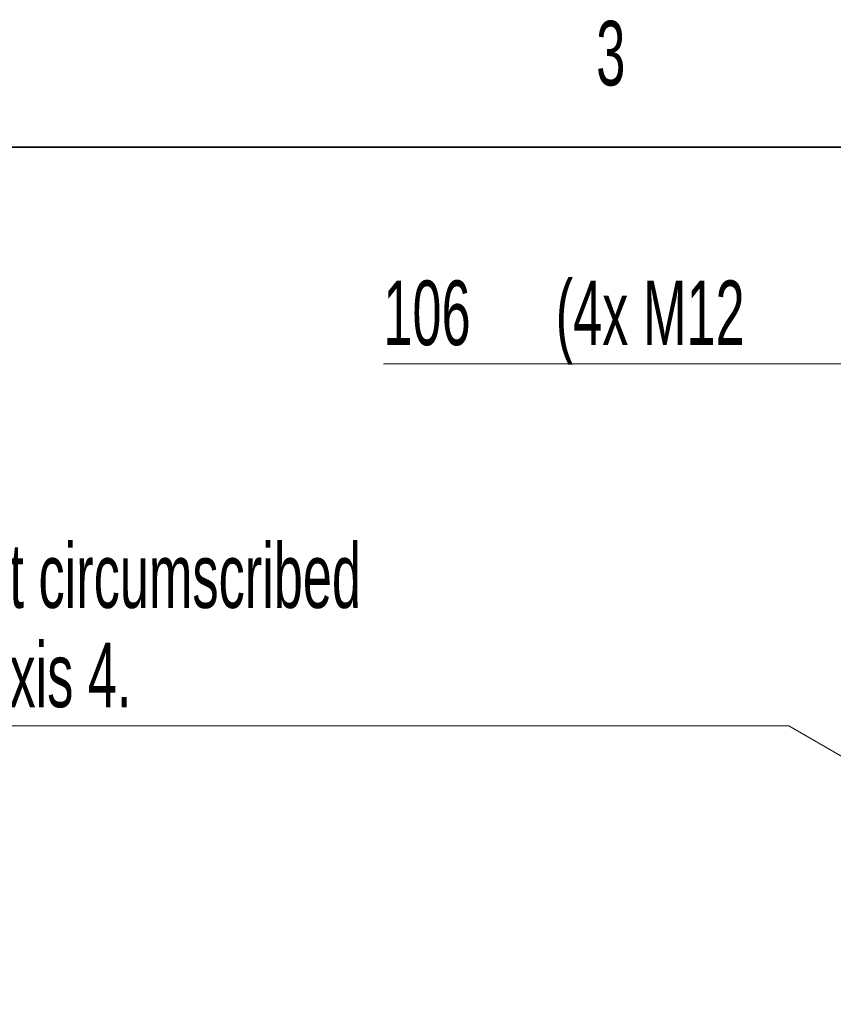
# Model space of a CAD drawing. Header units: millimetres. Extents: x 0 to 12118, y 0 to 8400.
# Tile 55 of 128: x 3106 to 3987, y 7272 to 8338. Entities that reach past the tile are written whole.
import ezdxf

# ---------------------------------------------------------------- set-up
doc = ezdxf.new("R2010")
doc.units = ezdxf.units.MM
doc.header["$LTSCALE"] = 20
doc.styles.add('SLDTEXTSTYLE0', font='TXT', dxfattribs={"width": 0.605})
doc.dimstyles.new('SLDDIMSTYLE11', dxfattribs={"dimtxt": 70, "dimasz": 70, "dimexe": 0, "dimexo": 0.0625, "dimgap": 17.5, "dimtad": 1, "dimdec": 1, "dimlfac": 0.5, "dimrnd": 1e-09, "dimzin": 12, "dimdsep": 46, "dimtxsty": 'SLDTEXTSTYLE0', "dimsah": 1, "dimcen": 0.09, "dimadec": 0, "dimazin": 3, "dimtfac": 1, "dimtofl": 0, "dimtmove": 0, "dimatfit": 3, "dimfxl": 1, "dimfrac": 2, "dimtolj": 1, "dimtzin": 12, "dimarcsym": 0})
doc.dimstyles.new('SLDDIMSTYLE13', dxfattribs={"dimtxt": 70, "dimasz": 70, "dimexe": 0, "dimexo": 0.0625, "dimgap": 17.5, "dimtad": 0, "dimtih": 1, "dimtoh": 1, "dimdec": 1, "dimlfac": 0.5, "dimrnd": 1e-09, "dimzin": 12, "dimdsep": 46, "dimtxsty": 'SLDTEXTSTYLE0', "dimsah": 1, "dimcen": 0, "dimadec": 0, "dimazin": 3, "dimtfac": 1, "dimtofl": 0, "dimtmove": 0, "dimatfit": 3, "dimfxl": 1, "dimfrac": 2, "dimtolj": 1, "dimtzin": 12, "dimarcsym": 0})

# ---------------------------------------------------------------- blocks, each defined once
blk = doc.blocks.new('_D_71')
at = {"color": 7, "linetype": 'Continuous', "lineweight": 0}
for p, q in [((3939.3, 7573.4), (2893.7, 7573.4)), ((4107.4, 7476.3), (3939.3, 7573.4)), ((4461.6, 7271.8), (4107.4, 7476.3))]:
    blk.add_line(p, q, dxfattribs=at)
at = {"color": 7, "linetype": 'Continuous', "lineweight": 18}
blk.add_solid([(4107.4, 7476.3), (4051.8, 7520), (4041.8, 7502.6)], dxfattribs=at)
at = {"color": 7, "linetype": 'Continuous', "lineweight": 18, "char_height": 70, "attachment_point": 1, "style": 'SLDTEXTSTYLE0'}
for s, insert in [('R204,5', (2893.7, 7878.5)), ('Smallest circumscribed', (2893.7, 7771.1)), ('radius axis 4.', (2893.7, 7663.6))]:
    blk.add_mtext(s, dxfattribs=dict(at, insert=insert))
blk = doc.blocks.new('SW_SYMBOL_HOLE_DEPTH')
at = {"color": 0, "linetype": 'Continuous', "lineweight": 18}
for p, q in [((0, 17500), (16000, 17500)), ((8000, 17500), (8000, 1500)), ((2000, 11100), (8000, 1500)), ((14000, 11100), (8000, 1500))]:
    blk.add_line(p, q, dxfattribs=at)
blk = doc.blocks.new('_D_73')
at = {"color": 7, "linetype": 'Continuous', "lineweight": 0}
for p, q in [((4355.6, 7550), (4355.6, 7995.3)), ((4567.6, 7550), (4567.6, 7995.3)), ((4355.6, 7965.3), (3500.1, 7965.3)), ((4355.6, 7965.3), (4567.6, 7965.3))]:
    blk.add_line(p, q, dxfattribs=at)
at = {"color": 7, "linetype": 'Continuous', "lineweight": 18}
for points in [[(4355.6, 7965.3), (4425.6, 7955.3), (4425.6, 7975.3)], [(4567.6, 7965.3), (4497.6, 7975.3), (4497.6, 7955.3)]]:
    blk.add_solid(points, dxfattribs=at)
at = {"color": 7, "linetype": 'Continuous', "lineweight": 18, "xscale": 0.0045117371, "yscale": 0.0045117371, "zscale": 0.0045117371}
blk.add_blockref('SW_SYMBOL_HOLE_DEPTH', (4061.4, 7975.4), dxfattribs=at)
at = {"color": 7, "linetype": 'Continuous', "lineweight": 18, "char_height": 70, "attachment_point": 1, "style": 'SLDTEXTSTYLE0'}
for s, insert in [('(4x M12', (3686.8, 8055.7)), ('22)', (4158.1, 8055.7)), ('106', (3500.1, 8055.7))]:
    blk.add_mtext(s, dxfattribs=dict(at, insert=insert))

msp = doc.modelspace()

# ---------------------------------------------------------------- linework, layer by layer
at = {"color": 7, "linetype": 'Continuous', "lineweight": 35}
msp.add_line((11720, 8200), (400, 8200), dxfattribs=at)

# ---------------------------------------------------------------- texts
at = {"color": 7, "linetype": 'Continuous', "lineweight": 0, "insert": (3730.666784, 8336.956381), "char_height": 70, "attachment_point": 1, "style": 'SLDTEXTSTYLE0'}
msp.add_mtext('3', dxfattribs=at)

# ---------------------------------------------------------------- dimensions: what is measured, and where the dimension line sits
at = {"color": 7, "linetype": 'Continuous', "lineweight": 18}
dim = msp.add_linear_dim(base=(4567.627832, 7965.261591), p1=(4355.627832, 7546.031142), p2=(4567.627832, 7546.031142), text='<> (4x M12 {\\fGDT;x}22)', dimstyle='SLDDIMSTYLE11', dxfattribs=at)
dim.commit()
dim.dimension.update_dxf_attribs({"geometry": '_D_73', "text_midpoint": (3898.551376, 7965.261591), "dimtype": 160})
dim = msp.add_radius_dim(center=(4461.627832, 7271.804958), mpoint=(4107.423442, 7476.304958), text='<>\\PSmallest circumscribed \\Pradius axis 4.', dimstyle='SLDDIMSTYLE13', dxfattribs=at)
dim.commit()
dim.dimension.update_dxf_attribs({"geometry": '_D_71', "text_midpoint": (3401.463853, 7734.542559), "dimtype": 164})

doc.saveas('drawing.dxf')
